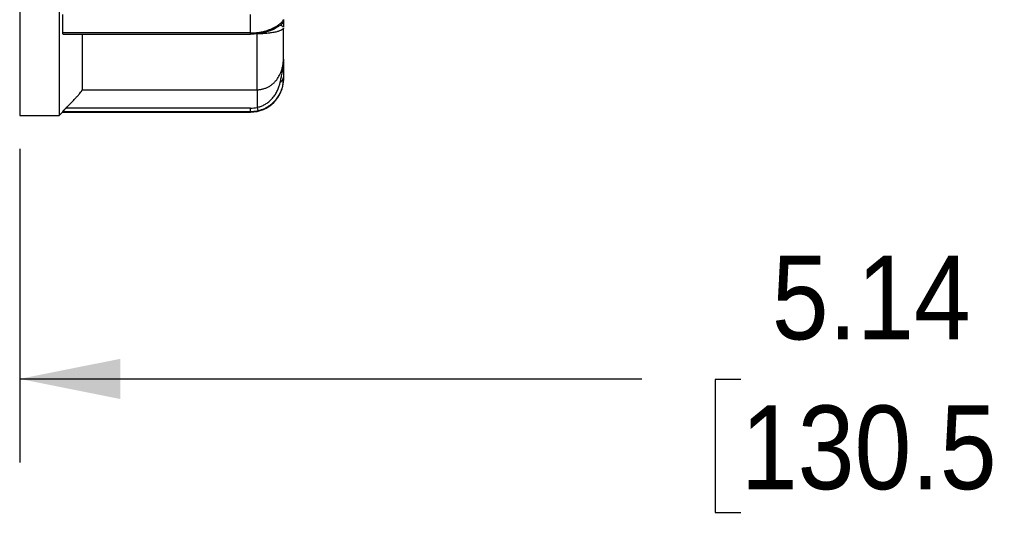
# Model space of a CAD drawing. Header units: inches. Extents: x 0 to 22, y 0 to 17.
# Tile 3 of 10: x 9.5 to 12.5, y 6.4 to 7.9. Entities that reach past the tile are written whole.
import ezdxf

# ---------------------------------------------------------------- set-up
doc = ezdxf.new("R2010")
doc.units = ezdxf.units.IN
doc.header["$LTSCALE"] = 2
doc.header["$MEASUREMENT"] = 0
doc.linetypes.add('SLD-Solid', pattern=[0])
doc.layers.add('DIMENSIONS', color=140, linetype='SLD-Solid', lineweight=25)
doc.styles.add('SLDTEXTSTYLE0', font='GOTHIC.TTF', dxfattribs={"width": 0.913})
doc.dimstyles.new('SLDDIMSTYLE1', dxfattribs={"dimtxt": 0.25, "dimasz": 0.3, "dimexe": 0, "dimexo": 0.0625, "dimgap": 0.0625, "dimtad": 0, "dimtih": 1, "dimtoh": 1, "dimrnd": 1e-09, "dimzin": 12, "dimdsep": 46, "dimtxsty": 'SLDTEXTSTYLE0', "dimsah": 1, "dimcen": 0.09, "dimadec": 0, "dimazin": 3, "dimtfac": 1, "dimtofl": 0, "dimtmove": 0, "dimatfit": 3, "dimfxl": 0, "dimfrac": 2, "dimtolj": 1, "dimtzin": 12, "dimarcsym": 0})

# ---------------------------------------------------------------- blocks, each defined once
blk = doc.blocks.new('_D_3')
at = {"layer": 'DIMENSIONS'}
for p, q in [((14.6555, 8.0362), (14.6555, 6.5771)), ((9.5197, 7.5145), (9.5197, 6.5771)), ((9.5197, 6.8271), (11.3766, 6.8271)), ((11.672, 6.8252), (11.5958, 6.8252)), ((11.5958, 6.8252), (11.5958, 6.4283)), ((12.5032, 6.8252), (12.5794, 6.8252)), ((12.5794, 6.8252), (12.5794, 6.4283)), ((14.6555, 6.8271), (12.7987, 6.8271)), ((11.5958, 6.4283), (11.672, 6.4283)), ((12.5794, 6.4283), (12.5032, 6.4283))]:
    blk.add_line(p, q, dxfattribs=at)
for points in [[(9.5197, 6.8271), (9.8197, 6.7671), (9.8197, 6.8871)], [(14.6555, 6.8271), (14.3555, 6.8871), (14.3555, 6.7671)]]:
    blk.add_solid(points, dxfattribs=at)
at = {"layer": 'DIMENSIONS', "char_height": 0.25, "attachment_point": 1, "style": 'SLDTEXTSTYLE0'}
for s, insert in [('5.14', (11.7644, 7.1953)), ('130.5', (11.672, 6.7477))]:
    blk.add_mtext(s, dxfattribs=dict(at, insert=insert))

msp = doc.modelspace()

# ---------------------------------------------------------------- linework, layer by layer
for p, q in [((9.5197, 9.0023), (9.5197, 7.6145)), ((9.6378, 9.0023), (9.6378, 7.6145)), ((9.6477, 7.9158), (9.6477, 7.8606)), ((10.2087, 7.8606), (9.6477, 7.8606)), ((9.651, 7.8572), (10.2087, 7.8572)), ((9.7067, 7.6911), (9.7067, 7.8581)), ((10.2087, 7.8572), (10.231, 7.8587)), ((10.2284, 7.8581), (10.2218, 7.8581)), ((9.7067, 7.6911), (10.2284, 7.6911)), ((9.5197, 7.6145), (9.6378, 7.6145)), ((9.6378, 7.6145), (9.6477, 7.6244)), ((9.6477, 7.6252), (9.6477, 7.6244)), ((10.2087, 7.6252), (9.6477, 7.6252)), ((9.6477, 7.6244), (10.2087, 7.6244)), ((10.2087, 7.6362), (9.658, 7.6362))]:
    msp.add_line(p, q)
msp.add_arc((10.2087, 7.7228), 0.0984, 270, 0)
for points in [[(10.2087, 7.8606), (10.2087, 7.8781), (10.2087, 7.8965), (10.2087, 7.9158)], [(10.3071, 7.7861), (10.3071, 7.8051), (10.3071, 7.8353), (10.3071, 7.8758)], [(10.2087, 7.6362), (10.2153, 7.6362), (10.222, 7.637), (10.2284, 7.6384)]]:
    msp.add_open_spline(points, degree=3)
for points, knots in [([(10.2309, 7.8587), (10.2384, 7.86), (10.2521, 7.8624), (10.2712, 7.869), (10.2848, 7.8759), (10.2927, 7.8811), (10.2952, 7.8828), (10.2948, 7.8827), (10.2947, 7.8826)], [0, 0, 0, 0, 0.210554, 0.387276, 0.641119, 0.81385, 0.9158, 1, 1, 1, 1]), ([(10.2333, 7.8624), (10.2352, 7.8627), (10.2391, 7.8633), (10.2448, 7.8645), (10.2503, 7.8658), (10.2555, 7.8672), (10.2604, 7.8688), (10.2652, 7.8705), (10.2696, 7.8723), (10.2766, 7.8754), (10.2852, 7.8799), (10.2942, 7.886), (10.3007, 7.8917), (10.3044, 7.8958), (10.3062, 7.8984), (10.307, 7.8999), (10.3071, 7.9002), (10.3071, 7.9004)], [0, 0, 0, 0, 0.039092, 0.077777, 0.116091, 0.154066, 0.191738, 0.229141, 0.26631, 0.303281, 0.413667, 0.522735, 0.644632, 0.767048, 0.845545, 0.923058, 1, 1, 1, 1]), ([(10.3071, 7.9004), (10.3071, 7.8965), (10.305, 7.8897), (10.2999, 7.8849), (10.2974, 7.8834)], [0, 0, 0, 0, 0.571429, 1, 1, 1, 1]), ([(10.3059, 7.8777), (10.3054, 7.8791), (10.3043, 7.882), (10.2998, 7.8829), (10.2974, 7.8834)], [0, 0, 0, 0, 0.464297, 1, 1, 1, 1]), ([(10.3071, 7.9004), (10.3071, 7.8997), (10.3071, 7.8983), (10.3071, 7.8948), (10.3071, 7.8907), (10.3071, 7.8856), (10.3071, 7.8817), (10.3071, 7.8795), (10.3071, 7.8792)], [0, 0, 0, 0, 0.1842506, 0.3700183, 0.5650598, 0.7370437, 0.9710093, 1, 1, 1, 1]), ([(9.6477, 7.8606), (9.6478, 7.8596), (9.6482, 7.8578), (9.6498, 7.857), (9.6509, 7.8572), (9.651, 7.8572)], [0, 0, 0, 0, 0.47082, 0.969299, 1, 1, 1, 1]), ([(10.2087, 7.8606), (10.2108, 7.8606), (10.215, 7.8606), (10.2212, 7.861), (10.2273, 7.8616), (10.2313, 7.8621), (10.2333, 7.8624)], [0, 0, 0, 0, 0.254174, 0.505432, 0.753973, 1, 1, 1, 1]), ([(10.2087, 7.8573), (10.2087, 7.8573), (10.2087, 7.857), (10.2087, 7.858), (10.2087, 7.8597), (10.2087, 7.8606)], [0, 0, 0, 0, 0.087242, 0.543621, 1, 1, 1, 1]), ([(10.3071, 7.8758), (10.3071, 7.8755), (10.307, 7.8748), (10.3065, 7.8737), (10.3058, 7.8727), (10.3048, 7.8717), (10.3036, 7.8707), (10.3011, 7.8691), (10.2964, 7.8669), (10.2874, 7.8641), (10.276, 7.8617), (10.264, 7.86), (10.2535, 7.859), (10.2453, 7.8585), (10.2369, 7.8581), (10.2312, 7.8581), (10.2284, 7.8581)], [0, 0, 0, 0, 0.054434, 0.106786, 0.157042, 0.205192, 0.251224, 0.295133, 0.437599, 0.56383, 0.688107, 0.797366, 0.851059, 0.902227, 0.9516, 1, 1, 1, 1]), ([(10.2284, 7.6911), (10.2284, 7.7008), (10.2284, 7.7199), (10.2284, 7.776), (10.2284, 7.813), (10.2284, 7.8581)], [0, 0, 0, 0, 0.5, 0.5, 1, 1, 1, 1]), ([(10.231, 7.8588), (10.231, 7.8588), (10.2316, 7.8586), (10.2325, 7.8597), (10.233, 7.8615), (10.2333, 7.8624)], [0, 0, 0, 0, 0.090399, 0.545038, 1, 1, 1, 1]), ([(10.2284, 7.6911), (10.2298, 7.6911), (10.2327, 7.6912), (10.2371, 7.6916), (10.2414, 7.6923), (10.2457, 7.6932), (10.25, 7.6945), (10.2541, 7.696), (10.2583, 7.6977), (10.2623, 7.6998), (10.2662, 7.702), (10.27, 7.7046), (10.2737, 7.7074), (10.2772, 7.7104), (10.2806, 7.7137), (10.2838, 7.7173), (10.2894, 7.7241), (10.2964, 7.7354), (10.3018, 7.7492), (10.305, 7.7622), (10.3068, 7.7738), (10.307, 7.7819), (10.3071, 7.7861)], [0, 0, 0, 0, 0.024942, 0.050039, 0.075413, 0.101179, 0.12745, 0.154329, 0.181912, 0.210285, 0.239528, 0.26971, 0.300893, 0.333132, 0.366474, 0.40096, 0.436625, 0.562107, 0.704176, 0.794846, 0.89348, 1, 1, 1, 1]), ([(10.2974, 7.7141), (10.2978, 7.7161), (10.2987, 7.7202), (10.3001, 7.7263), (10.3016, 7.7332), (10.3031, 7.7413), (10.3051, 7.7532), (10.3063, 7.7646), (10.3069, 7.7745), (10.3071, 7.7805), (10.3071, 7.7841), (10.3071, 7.7861)], [0, 0, 0, 0, 0.077837, 0.158794, 0.243347, 0.362096, 0.493244, 0.746495, 0.848028, 0.914788, 1, 1, 1, 1]), ([(10.3071, 7.7825), (10.3071, 7.775), (10.3071, 7.7589), (10.3071, 7.7392), (10.3071, 7.7286)], [0, 0, 0, 0, 0.46433, 1, 1, 1, 1]), ([(10.2284, 7.6384), (10.2301, 7.6388), (10.2335, 7.6396), (10.2386, 7.6412), (10.2436, 7.6432), (10.2486, 7.6455), (10.2534, 7.6482), (10.2605, 7.6526), (10.2697, 7.6602), (10.2792, 7.6711), (10.2865, 7.6828), (10.2916, 7.6941), (10.2952, 7.7047), (10.2967, 7.7111), (10.2974, 7.7141)], [0, 0, 0, 0, 0.040648, 0.082072, 0.124267, 0.16723, 0.210957, 0.255449, 0.367889, 0.505677, 0.629517, 0.752831, 0.883821, 1, 1, 1, 1]), ([(10.3071, 7.7286), (10.3071, 7.7271), (10.3071, 7.7241), (10.3068, 7.7194), (10.3063, 7.7144), (10.3056, 7.7092), (10.304, 7.701), (10.3007, 7.6895), (10.2943, 7.6755), (10.2858, 7.6627), (10.2771, 7.653), (10.2685, 7.6456), (10.2607, 7.6401), (10.2522, 7.6353), (10.2431, 7.6312), (10.2366, 7.6293), (10.2333, 7.6283)], [0, 0, 0, 0, 0.046127, 0.0924, 0.138909, 0.185746, 0.232997, 0.355405, 0.477311, 0.578979, 0.681929, 0.743931, 0.806573, 0.870022, 0.934444, 1, 1, 1, 1]), ([(10.2974, 7.7141), (10.3007, 7.7158), (10.3056, 7.7203), (10.3071, 7.7261), (10.3071, 7.7286)], [0, 0, 0, 0, 0.571429, 1, 1, 1, 1]), ([(10.3071, 7.7286), (10.3071, 7.728), (10.3071, 7.7267), (10.3071, 7.7253), (10.3071, 7.7242), (10.3071, 7.7234), (10.3071, 7.7229), (10.3071, 7.7228), (10.3071, 7.7228)], [0, 0, 0, 0, 0.167052, 0.333894, 0.500568, 0.667116, 0.833579, 1, 1, 1, 1]), ([(9.658, 7.6362), (9.6596, 7.6379), (9.6628, 7.6412), (9.6674, 7.6459), (9.6719, 7.6505), (9.6776, 7.6565), (9.6843, 7.6636), (9.6917, 7.6716), (9.698, 7.6787), (9.7024, 7.684), (9.705, 7.6875), (9.7064, 7.6898), (9.7066, 7.6907), (9.7067, 7.6911)], [0, 0, 0, 0, 0.0649953, 0.1287294, 0.1913512, 0.2530166, 0.3789269, 0.499318, 0.6291426, 0.7530084, 0.836835, 0.9186189, 1, 1, 1, 1]), ([(10.2284, 7.6911), (10.2284, 7.6891), (10.2284, 7.6763), (10.2284, 7.6507), (10.2284, 7.6384)], [0, 0, 0, 0, 0.5491585, 0.9610274, 0.9610274, 0.9610274, 0.9610274]), ([(9.658, 7.6362), (9.6573, 7.6355), (9.6559, 7.634), (9.6539, 7.632), (9.6523, 7.6303), (9.6512, 7.6291), (9.65, 7.6278), (9.6488, 7.6266), (9.6478, 7.6255), (9.6477, 7.6253), (9.6477, 7.6252)], [0, 0, 0, 0, 0.140953, 0.271371, 0.391578, 0.501988, 0.541448, 0.703451, 0.855019, 1, 1, 1, 1]), ([(10.2087, 7.6252), (10.2087, 7.6253), (10.2087, 7.6264), (10.2087, 7.6303), (10.2087, 7.633), (10.2087, 7.6362)], [0, 0, 0, 0, 0.5, 0.5, 1, 1, 1, 1]), ([(10.2333, 7.6283), (10.2313, 7.6279), (10.2273, 7.6269), (10.2212, 7.6259), (10.215, 7.6253), (10.2108, 7.6252), (10.2087, 7.6252)], [0, 0, 0, 0, 0.246027, 0.494568, 0.745826, 1, 1, 1, 1]), ([(10.2333, 7.6283), (10.2329, 7.6283), (10.2315, 7.6299), (10.2295, 7.6349), (10.2284, 7.6384)], [0, 0, 0, 0, 0.428571, 1, 1, 1, 1])]:
    msp.add_open_spline(points, degree=3, knots=knots)

# ---------------------------------------------------------------- dimensions: what is measured, and where the dimension line sits
at = {"layer": 'DIMENSIONS'}
dim = msp.add_linear_dim(base=(14.6555, 6.8271), p1=(9.5197, 7.6145), p2=(14.6555, 8.1362), dimstyle='SLDDIMSTYLE1', dxfattribs=at)
dim.commit()
dim.dimension.update_dxf_attribs({"geometry": '_D_3', "text_midpoint": (12.0876, 6.8271), "dimtype": 160})

doc.saveas('drawing.dxf')
